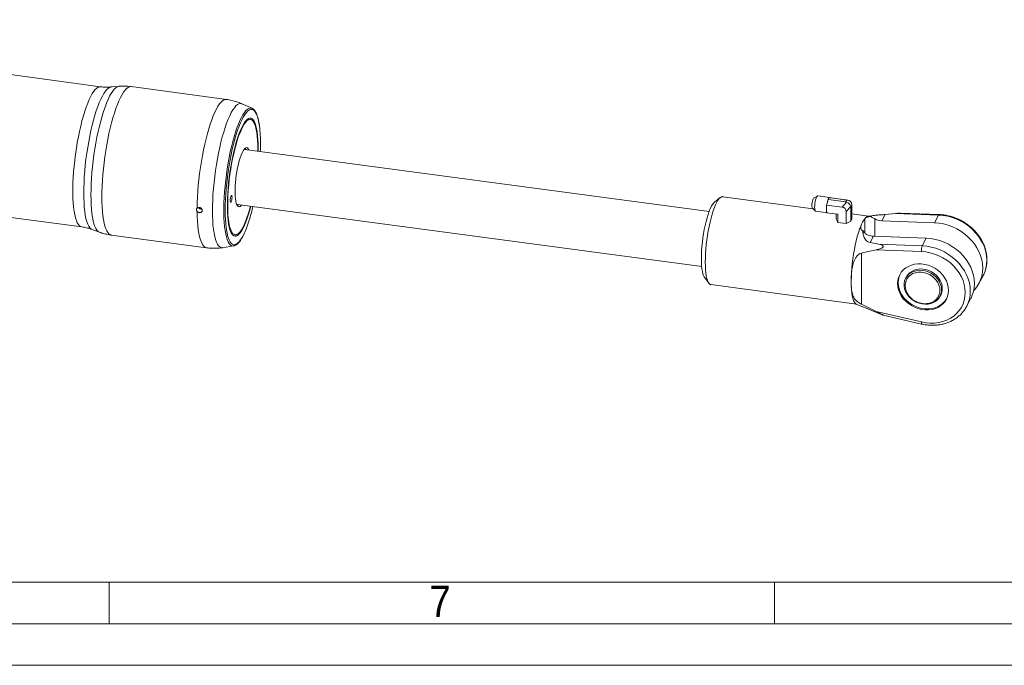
# Model space of a CAD drawing. Header units: millimetres. Extents: x 50 to 4155, y 50 to 2920.
# Tile 3 of 8: x 2446 to 3038, y 50 to 438. Entities that reach past the tile are written whole.
import ezdxf

# ---------------------------------------------------------------- set-up
doc = ezdxf.new("R2010")
doc.units = ezdxf.units.MM
doc.header["$LTSCALE"] = 5
doc.linetypes.add('SLD-Solido', pattern=[0])
doc.styles.add('SLDTEXTSTYLE0', font='GOTHIC.TTF', dxfattribs={"width": 0.913})

msp = doc.modelspace()

# ---------------------------------------------------------------- linework, layer by layer
at = {"color": 7, "linetype": 'SLD-Solido', "lineweight": 15}
for p, q in [((2494.795, 397.742), (2194.05, 438.034)), ((2505.882, 397.978), (2501.159, 397.583)), ((2570.498, 390.122), (2513.218, 397.796)), ((2585.872, 384.782), (2579.799, 387.486)), ((2585.872, 384.782), (2585.958, 384.741)), ((2586.612, 376.927), (2586.285, 377.38)), ((2581.987, 360.309), (2581.459, 360.592)), ((2860.615, 322.667), (2581.629, 360.044)), ((2589.575, 360.713), (2589.561, 358.981)), ((2182.763, 353.787), (2483.508, 313.494)), ((2923.16, 324.377), (2868.79, 331.661)), ((2925.709, 332.042), (2923.482, 330.73)), ((2933.076, 331.126), (2925.897, 332.088)), ((2576.895, 326.522), (2577.478, 326.656)), ((2577.202, 327.006), (2856.188, 289.629)), ((2867.333, 331.135), (2863.852, 328.328)), ((2931.275, 326.615), (2931.721, 328.308)), ((2940.532, 325.375), (2931.275, 326.615)), ((2931.275, 326.615), (2931.275, 324.892)), ((2931.721, 328.308), (2932.016, 329.427)), ((2932.016, 329.427), (2932.144, 329.913)), ((2932.291, 330.189), (2932.144, 329.913)), ((2942.876, 328.475), (2932.144, 329.913)), ((2932.631, 330.823), (2932.291, 330.189)), ((2932.779, 331.099), (2932.631, 330.823)), ((2943.512, 329.661), (2932.779, 331.099)), ((2932.907, 331.091), (2932.779, 331.099)), ((2933.202, 331.071), (2932.907, 331.091)), ((2933.648, 331.042), (2933.202, 331.071)), ((2942.904, 329.802), (2933.648, 331.042)), ((2940.532, 325.375), (2943.237, 328.384)), ((2942.876, 328.475), (2943.512, 329.661)), ((2943.895, 329.611), (2942.904, 329.802)), ((2945.793, 325.75), (2943.088, 322.741)), ((2944.087, 329.58), (2943.109, 329.768)), ((2946.463, 326.62), (2945.827, 325.433)), ((2946.463, 326.62), (2946.463, 318.08)), ((2554.472, 325.098), (2554.606, 324.841)), ((2554.696, 325.009), (2554.606, 324.841)), ((2554.606, 324.841), (2555.184, 324.734)), ((2922.695, 324.855), (2924.498, 323.003)), ((2924.667, 322.909), (2931.847, 321.948)), ((2931.275, 324.892), (2931.275, 323.754)), ((2931.275, 323.754), (2931.275, 322.031)), ((2937.976, 321.134), (2931.275, 322.031)), ((2936.973, 321.268), (2936.973, 318.08)), ((2937.976, 321.134), (2937.976, 316.209)), ((2943.088, 322.741), (2943.088, 315.524)), ((2945.827, 325.433), (2945.827, 316.893)), ((2956.346, 319.931), (2946.463, 321.255)), ((2960.058, 320.437), (2956.157, 319.905)), ((2964.38, 317.159), (2966.401, 320.929)), ((2972.603, 321.574), (2966.401, 320.929)), ((2998.609, 320.605), (2972.603, 321.574)), ((2998.961, 320.916), (2975.696, 321.782)), ((2996.128, 315.976), (2998.609, 320.605)), ((2937.976, 316.209), (2936.973, 318.08)), ((2937.976, 316.209), (2943.088, 315.524)), ((2945.827, 316.893), (2943.088, 315.524)), ((2945.827, 316.893), (2946.463, 318.08)), ((2951.801, 314.013), (2951.801, 312.58)), ((2954.174, 318.44), (2954.174, 309.858)), ((2960.297, 318.267), (2960.297, 307.87)), ((2996.128, 315.976), (2964.38, 317.159)), ((2489.69, 311.973), (2494.142, 310.348)), ((2501.267, 308.593), (2558.547, 300.919)), ((2577.131, 309.056), (2577.566, 309.407)), ((2957.399, 304.132), (2959.42, 307.902)), ((2959.42, 307.902), (2991.168, 306.72)), ((2568.213, 301.013), (2574.784, 302.024)), ((2574.915, 302.047), (2574.784, 302.024)), ((2957.399, 304.132), (2962.681, 303.06)), ((2962.681, 303.06), (2988.687, 302.091)), ((2988.687, 302.091), (2991.168, 306.72)), ((2952.209, 297.733), (2952.209, 266.996)), ((2988.299, 298.696), (2961.016, 299.713)), ((3022.806, 279.488), (3025.286, 284.116)), ((2857.822, 283.315), (2860.44, 279.691)), ((2861.708, 278.8), (2949.264, 267.07)), ((2979.277, 283.518), (2978.845, 282.713)), ((2999.412, 271.692), (2999.843, 272.497)), ((2949.088, 267.145), (2955.36, 264.478)), ((2952.209, 266.996), (2961.016, 262.657)), ((3015.365, 265.603), (3017.845, 270.231)), ((2962.681, 261.451), (2957.399, 263.634)), ((2961.016, 262.657), (2988.299, 256.362)), ((2965.202, 260.482), (2988.384, 255.134)), ((100, 100), (4105, 100))]:
    msp.add_line(p, q, dxfattribs=at)
at = {"color": 7, "linetype": 'SLD-Solido', "lineweight": 0}
for p, q in [((2500, 100), (2500, 75)), ((2900, 100), (2900, 75)), ((75, 75), (4130, 75)), ((50, 50), (4155, 50))]:
    msp.add_line(p, q, dxfattribs=at)
at = {"color": 7, "linetype": 'SLD-Solido', "lineweight": 15, "flags": 128}
for points in [[(2483.507, 313.495), (2482.874, 313.68), (2482.14, 314.175), (2481.455, 314.96), (2480.825, 316.03), (2480.253, 317.378), (2479.743, 318.994), (2479.299, 320.867), (2478.924, 322.984), (2478.621, 325.33), (2478.392, 327.888), (2478.239, 330.641), (2478.161, 333.569), (2478.161, 336.651), (2478.239, 339.867), (2478.392, 343.193), (2478.621, 346.606), (2478.924, 350.083), (2479.299, 353.598), (2479.743, 357.127), (2480.253, 360.646), (2480.825, 364.13), (2481.455, 367.554), (2482.14, 370.894), (2482.874, 374.127), (2483.652, 377.23), (2484.468, 380.182), (2485.317, 382.961), (2486.194, 385.548), (2487.09, 387.926), (2488.002, 390.077), (2488.921, 391.986), (2489.842, 393.64), (2490.759, 395.028), (2491.663, 396.139), (2492.551, 396.966), (2493.414, 397.502), (2494.248, 397.745), (2494.795, 397.742)], [(2501.159, 397.583), (2500.393, 397.396), (2499.532, 396.913), (2498.645, 396.142), (2497.74, 395.088), (2496.822, 393.758), (2495.898, 392.161), (2494.974, 390.309), (2494.056, 388.213), (2493.151, 385.889), (2492.264, 383.351), (2491.402, 380.618), (2490.571, 377.708), (2489.777, 374.641), (2489.024, 371.438), (2488.318, 368.121), (2487.664, 364.712), (2487.066, 361.235), (2486.529, 357.713), (2486.056, 354.171), (2485.649, 350.632), (2485.313, 347.121), (2485.049, 343.663), (2484.859, 340.279), (2484.745, 336.995), (2484.707, 333.831), (2484.745, 330.81), (2484.859, 327.952), (2485.049, 325.277), (2485.313, 322.803), (2485.649, 320.548), (2486.056, 318.525), (2486.529, 316.75), (2487.066, 315.234), (2487.664, 313.988), (2488.318, 313.02), (2489.024, 312.337), (2489.69, 311.973)], [(2489.041, 332.722), (2489.079, 335.918), (2489.193, 339.234), (2489.383, 342.649), (2489.646, 346.141), (2489.981, 349.685), (2490.387, 353.259), (2490.86, 356.838), (2491.397, 360.4), (2491.994, 363.919), (2492.648, 367.373), (2493.354, 370.738), (2494.108, 373.993), (2494.904, 377.116), (2495.738, 380.085), (2496.603, 382.881), (2497.494, 385.486), (2498.405, 387.882), (2499.33, 390.053), (2500.263, 391.984), (2501.197, 393.664), (2502.127, 395.08), (2503.046, 396.224), (2503.947, 397.087), (2504.826, 397.665), (2505.676, 397.952), (2505.88, 397.978)], [(2513.218, 397.796), (2513.066, 397.811), (2512.236, 397.72), (2511.373, 397.34), (2510.483, 396.673), (2509.572, 395.725), (2508.647, 394.501), (2507.712, 393.009), (2506.774, 391.259), (2505.839, 389.262), (2504.913, 387.031), (2504.002, 384.58), (2503.113, 381.926), (2502.25, 379.086), (2501.419, 376.078), (2500.627, 372.921), (2499.877, 369.636), (2499.175, 366.245), (2498.525, 362.769), (2497.932, 359.231), (2497.399, 355.654), (2496.93, 352.061), (2496.528, 348.475), (2496.195, 344.92), (2495.934, 341.419), (2495.747, 337.994), (2495.634, 334.667), (2495.596, 331.461)], [(2552.879, 324.774), (2552.941, 328.036), (2553.079, 331.413), (2553.291, 334.882), (2553.577, 338.421), (2553.935, 342.006), (2554.362, 345.614), (2554.856, 349.222), (2555.413, 352.805), (2556.03, 356.341), (2556.702, 359.806), (2557.425, 363.177), (2558.195, 366.433), (2559.007, 369.552), (2559.854, 372.513), (2560.732, 375.298), (2561.635, 377.888), (2562.557, 380.265), (2563.492, 382.415), (2564.433, 384.324), (2565.375, 385.978), (2566.312, 387.368), (2567.236, 388.483), (2568.143, 389.317), (2569.026, 389.864), (2569.88, 390.121), (2570.497, 390.122)], [(2579.8, 387.486), (2579.556, 387.579), (2578.753, 387.682), (2577.913, 387.488), (2577.042, 387), (2576.145, 386.22), (2575.23, 385.155), (2574.302, 383.81), (2573.368, 382.196), (2572.433, 380.323), (2571.505, 378.204), (2570.59, 375.854), (2569.694, 373.289), (2568.823, 370.525), (2567.982, 367.583), (2567.179, 364.483), (2566.418, 361.244), (2565.704, 357.89), (2565.043, 354.443), (2564.439, 350.928), (2563.895, 347.367), (2563.417, 343.786), (2563.006, 340.208), (2562.666, 336.659), (2562.399, 333.162), (2562.207, 329.741), (2562.091, 326.42), (2562.053, 323.221), (2562.091, 320.167), (2562.207, 317.278), (2562.399, 314.573), (2562.666, 312.072), (2563.006, 309.791), (2563.417, 307.747), (2563.895, 305.952), (2564.439, 304.419), (2565.043, 303.159), (2565.704, 302.18), (2566.418, 301.49), (2567.179, 301.092), (2567.982, 300.989), (2568.214, 301.013)], [(2574.784, 302.024), (2574.303, 302.002), (2573.537, 302.199), (2572.815, 302.686), (2572.141, 303.458), (2571.52, 304.512), (2570.956, 305.839), (2570.455, 307.43), (2570.018, 309.274), (2569.649, 311.358), (2569.35, 313.667), (2569.125, 316.186), (2568.974, 318.896), (2568.898, 321.778), (2568.898, 324.813), (2568.974, 327.978), (2569.125, 331.253), (2569.35, 334.613), (2569.649, 338.035), (2570.018, 341.496), (2570.455, 344.971), (2570.956, 348.435), (2571.52, 351.864), (2572.141, 355.235), (2572.815, 358.523), (2573.537, 361.706), (2574.303, 364.761), (2575.106, 367.666), (2575.943, 370.402), (2576.805, 372.95), (2577.688, 375.29), (2578.585, 377.408), (2579.49, 379.287), (2580.397, 380.916), (2581.299, 382.282), (2582.19, 383.375), (2583.063, 384.189), (2583.913, 384.718), (2584.734, 384.957), (2585.52, 384.905), (2585.872, 384.782)], [(2581.519, 380.985), (2580.752, 379.756), (2579.85, 378.073), (2578.952, 376.141), (2578.063, 373.973), (2577.191, 371.585), (2576.341, 368.994), (2575.519, 366.218), (2574.732, 363.278), (2573.985, 360.195), (2573.284, 356.991), (2572.633, 353.689), (2572.037, 350.313), (2571.501, 346.887), (2571.028, 343.436), (2570.622, 339.985), (2570.286, 336.558), (2570.022, 333.181), (2569.832, 329.878), (2569.718, 326.672), (2569.679, 323.587), (2569.718, 320.644), (2569.832, 317.865), (2570.022, 315.271), (2570.286, 312.879), (2570.622, 310.707), (2571.028, 308.771), (2571.138, 308.332)], [(2585.135, 325.943), (2584.568, 323.815), (2583.801, 321.201), (2583.006, 318.77), (2582.188, 316.544), (2581.354, 314.54), (2580.512, 312.776), (2579.668, 311.265), (2578.829, 310.021), (2578.003, 309.053), (2577.195, 308.37), (2576.413, 307.977), (2575.664, 307.878), (2574.953, 308.074), (2574.286, 308.562), (2573.669, 309.338), (2573.107, 310.398), (2572.604, 311.73), (2572.166, 313.325), (2571.794, 315.17), (2571.494, 317.248), (2571.266, 319.543), (2571.113, 322.036), (2571.036, 324.706), (2571.036, 327.531), (2571.113, 330.487), (2571.266, 333.55), (2571.494, 336.696), (2571.794, 339.896), (2572.166, 343.126), (2572.604, 346.358), (2573.107, 349.566), (2573.669, 352.723), (2574.286, 355.802), (2574.953, 358.779), (2575.664, 361.628), (2576.413, 364.327), (2577.195, 366.852), (2578.003, 369.182), (2578.829, 371.3), (2579.668, 373.186), (2580.512, 374.825), (2581.354, 376.204), (2582.188, 377.311), (2583.006, 378.137), (2583.801, 378.676), (2584.568, 378.922), (2585.299, 378.874), (2585.989, 378.532), (2586.631, 377.898), (2587.221, 376.98), (2587.754, 375.783), (2588.225, 374.317), (2588.63, 372.596), (2588.967, 370.632), (2589.231, 368.443), (2589.422, 366.047), (2589.537, 363.463), (2589.575, 360.713), (2589.575, 360.713)], [(2590.297, 374.075), (2589.979, 376.106), (2589.574, 378.042), (2589.101, 379.729), (2588.565, 381.154), (2587.969, 382.307), (2587.318, 383.18), (2586.617, 383.766), (2585.87, 384.061), (2585.083, 384.064), (2584.261, 383.774), (2583.411, 383.192), (2582.539, 382.324), (2581.65, 381.176), (2581.519, 380.985)], [(2589.351, 359.009), (2589.36, 360.31), (2589.321, 363.035), (2589.205, 365.592), (2589.014, 367.96), (2588.748, 370.118), (2588.41, 372.049), (2588.003, 373.735), (2587.53, 375.162), (2586.995, 376.319), (2586.404, 377.194), (2585.76, 377.782), (2585.07, 378.076), (2584.339, 378.074), (2583.573, 377.777), (2582.78, 377.186), (2581.965, 376.307), (2581.137, 375.148), (2580.301, 373.717), (2579.465, 372.028), (2578.636, 370.095), (2577.822, 367.934), (2577.029, 365.564), (2576.263, 363.005), (2575.532, 360.279), (2574.842, 357.408), (2574.198, 354.418), (2573.606, 351.335), (2573.072, 348.183), (2572.599, 344.991), (2572.192, 341.786), (2571.854, 338.594), (2571.588, 335.443), (2571.397, 332.36), (2571.281, 329.372), (2571.242, 326.503), (2571.281, 323.778), (2571.397, 321.221), (2571.588, 318.853), (2571.854, 316.695), (2572.192, 314.764), (2572.599, 313.078), (2573.072, 311.651), (2573.606, 310.494), (2574.198, 309.618), (2574.842, 309.031), (2575.532, 308.737), (2576.263, 308.739), (2577.029, 309.036), (2577.822, 309.627), (2578.636, 310.506), (2579.465, 311.665), (2580.301, 313.096), (2581.137, 314.784), (2581.965, 316.718), (2582.78, 318.879), (2583.573, 321.249), (2584.339, 323.808), (2584.925, 325.971)], [(2583.975, 359.73), (2583.632, 360.417), (2583.192, 360.933), (2582.705, 361.161), (2582.178, 361.097), (2581.62, 360.743), (2581.041, 360.105), (2580.45, 359.192), (2579.856, 358.02), (2579.269, 356.608), (2578.699, 354.979), (2578.156, 353.161), (2577.648, 351.182), (2577.183, 349.075), (2576.77, 346.876), (2576.415, 344.619), (2576.123, 342.342), (2575.9, 340.083), (2575.749, 337.879), (2575.673, 335.765), (2575.673, 333.777), (2575.749, 331.947), (2575.9, 330.305), (2576.123, 328.878), (2576.415, 327.69), (2576.77, 326.759), (2577.183, 326.103), (2577.648, 325.73), (2578.156, 325.647), (2578.699, 325.856), (2579.269, 326.354), (2579.548, 326.692)], [(2590.845, 358.809), (2590.884, 360.141), (2590.922, 363.226)], [(2494.139, 310.349), (2494.108, 310.361), (2493.354, 310.803), (2492.648, 311.532), (2491.994, 312.545), (2491.397, 313.835), (2490.86, 315.393), (2490.387, 317.208), (2489.981, 319.268), (2489.646, 321.561), (2489.383, 324.07), (2489.193, 326.778), (2489.079, 329.669), (2489.041, 332.722)], [(2495.596, 331.461), (2495.634, 328.396), (2495.747, 325.491), (2495.934, 322.766), (2496.195, 320.239), (2496.528, 317.925), (2496.93, 315.84), (2497.399, 313.997), (2497.932, 312.408), (2498.525, 311.084), (2499.175, 310.033), (2499.877, 309.262), (2500.627, 308.776), (2501.267, 308.593)], [(2573.83, 331.332), (2573.789, 331.946), (2573.673, 332.313), (2573.498, 332.378), (2573.291, 332.13), (2573.085, 331.608), (2572.91, 330.89), (2572.793, 330.087), (2572.752, 329.32), (2572.793, 328.706), (2572.91, 328.339), (2573.085, 328.274), (2573.291, 328.522), (2573.498, 329.044), (2573.673, 329.762), (2573.789, 330.565), (2573.83, 331.332)], [(2861.708, 278.8), (2861.192, 278.977), (2860.631, 279.451), (2860.12, 280.207), (2859.665, 281.237), (2859.272, 282.53), (2858.944, 284.072), (2858.685, 285.845), (2858.498, 287.831), (2858.385, 290.008), (2858.347, 292.352), (2858.385, 294.836), (2858.498, 297.435), (2858.685, 300.118), (2858.944, 302.858), (2859.272, 305.624), (2859.665, 308.386), (2860.12, 311.113), (2860.631, 313.775), (2861.192, 316.344), (2861.798, 318.791), (2862.442, 321.09), (2863.116, 323.214), (2863.814, 325.142), (2864.528, 326.852), (2865.249, 328.325), (2865.97, 329.544), (2866.684, 330.498), (2867.382, 331.174), (2868.056, 331.566), (2868.7, 331.67), (2868.79, 331.661)], [(2925.897, 332.088), (2925.881, 332.089), (2925.592, 331.951), (2925.282, 331.508), (2924.972, 330.793), (2924.683, 329.853), (2924.435, 328.753), (2924.244, 327.567), (2924.124, 326.376), (2924.084, 325.262), (2924.124, 324.301), (2924.244, 323.557), (2924.435, 323.082), (2924.667, 322.909)], [(2857.822, 283.315), (2857.759, 283.405), (2857.308, 284.252), (2856.916, 285.369), (2856.588, 286.741), (2856.329, 288.351), (2856.142, 290.179), (2856.028, 292.201), (2855.99, 294.393), (2856.028, 296.726), (2856.142, 299.172), (2856.329, 301.699), (2856.588, 304.276), (2856.916, 306.871), (2857.308, 309.45), (2857.759, 311.982), (2858.264, 314.434), (2858.816, 316.776), (2859.409, 318.979), (2860.035, 321.013), (2860.685, 322.855), (2861.353, 324.48), (2862.029, 325.869), (2862.705, 327.004), (2863.373, 327.87), (2863.852, 328.328)], [(2922.695, 324.855), (2922.574, 325.069), (2922.464, 325.589), (2922.426, 326.323), (2922.464, 327.2), (2922.574, 328.133), (2922.747, 329.031), (2922.964, 329.807), (2923.205, 330.383), (2923.445, 330.705), (2923.482, 330.73)], [(2558.547, 300.919), (2558.195, 300.995), (2557.425, 301.377), (2556.702, 302.048), (2556.03, 303.004), (2555.413, 304.239), (2554.856, 305.743), (2554.362, 307.509), (2553.935, 309.523), (2553.577, 311.773), (2553.291, 314.244), (2553.079, 316.919), (2552.941, 319.783), (2552.879, 322.814)], [(3025.286, 284.116), (3025.306, 284.154), (3026.291, 286.317), (3027.002, 288.597), (3027.431, 290.968), (3027.575, 293.404), (3027.431, 295.879), (3027.002, 298.366), (3026.291, 300.836), (3025.306, 303.263), (3024.059, 305.62), (3022.563, 307.882), (3020.835, 310.023), (3018.893, 312.019), (3016.759, 313.85), (3014.456, 315.495), (3012.01, 316.935), (3009.448, 318.155), (3006.797, 319.141), (3004.087, 319.883), (3001.347, 320.373), (2998.609, 320.605)], [(2946.085, 280.597), (2946.125, 283.15), (2946.245, 285.823), (2946.442, 288.584), (2946.714, 291.401), (2947.059, 294.243), (2947.473, 297.075), (2947.951, 299.866), (2948.486, 302.583), (2949.074, 305.195), (2949.707, 307.672), (2950.377, 309.984), (2951.078, 312.106), (2951.801, 314.013)], [(3019.676, 275.208), (3020.083, 275.642), (3021.579, 277.502), (3022.826, 279.525), (3023.81, 281.689), (3024.521, 283.968), (3024.951, 286.34), (3025.095, 288.776), (3024.951, 291.251), (3024.521, 293.737), (3023.81, 296.208), (3022.826, 298.635), (3021.579, 300.992), (3020.083, 303.253), (3018.354, 305.394), (3016.412, 307.391), (3014.278, 309.222), (3011.976, 310.866), (3009.53, 312.306), (3006.967, 313.526), (3004.316, 314.513), (3001.606, 315.255), (2998.867, 315.745), (2996.128, 315.976)], [(2571.138, 308.332), (2571.501, 307.084), (2572.037, 305.659), (2572.633, 304.506), (2573.284, 303.633), (2573.985, 303.047), (2574.732, 302.751), (2575.519, 302.749), (2576.341, 303.039), (2577.191, 303.62), (2578.063, 304.488), (2578.952, 305.637), (2579.85, 307.057), (2580.752, 308.74), (2581.65, 310.672), (2582.055, 311.627)], [(2988.687, 302.091), (2991.426, 301.859), (2994.165, 301.37), (2996.875, 300.628), (2999.526, 299.641), (3002.089, 298.421), (3004.535, 296.981), (3006.837, 295.337), (3008.971, 293.506), (3010.913, 291.509), (3012.642, 289.368), (3014.138, 287.107), (3015.385, 284.749), (3016.369, 282.322), (3017.08, 279.852), (3017.51, 277.366), (3017.654, 274.891), (3017.51, 272.454), (3017.08, 270.083), (3016.369, 267.804), (3015.47, 265.803)], [(2991.168, 306.72), (2993.906, 306.488), (2996.646, 305.998), (2999.356, 305.256), (3002.006, 304.27), (3004.569, 303.05), (3007.015, 301.609), (3009.318, 299.965), (3011.452, 298.134), (3013.394, 296.138), (3015.122, 293.997), (3016.618, 291.735), (3017.865, 289.378), (3018.85, 286.951), (3019.561, 284.48), (3019.99, 281.994), (3020.134, 279.519), (3019.99, 277.083), (3019.561, 274.712), (3018.85, 272.432), (3017.865, 270.269), (3017.845, 270.231)], [(2988.299, 256.362), (2990.951, 255.885), (2993.602, 255.673), (2996.218, 255.731), (2998.767, 256.057), (3001.217, 256.647), (3003.537, 257.494), (3005.698, 258.587), (3007.674, 259.913), (3009.439, 261.455), (3010.972, 263.194), (3012.253, 265.107), (3013.267, 267.172), (3014, 269.362), (3014.443, 271.65), (3014.592, 274.007), (3014.443, 276.404), (3014, 278.811), (3013.267, 281.197), (3012.253, 283.533), (3010.972, 285.79), (3009.439, 287.94), (3007.674, 289.955), (3005.698, 291.81), (3003.537, 293.482), (3001.217, 294.951), (2998.767, 296.198), (2996.218, 297.206), (2993.602, 297.965), (2990.951, 298.464), (2988.299, 298.696)], [(3004.53, 275.355), (3004.388, 273.507), (3003.963, 271.731), (3003.264, 270.062), (3002.304, 268.529), (3001.1, 267.161), (2999.675, 265.984), (2998.056, 265.02), (2996.273, 264.287), (2994.358, 263.797), (2992.348, 263.562), (2990.28, 263.584), (2988.193, 263.864), (2986.125, 264.396), (2984.115, 265.17), (2982.2, 266.172), (2980.417, 267.383), (2978.798, 268.781), (2977.373, 270.34), (2976.169, 272.03), (2975.209, 273.82), (2974.51, 275.677), (2974.085, 277.567), (2973.943, 279.453), (2974.085, 281.301), (2974.51, 283.076), (2975.209, 284.746), (2976.169, 286.279), (2977.373, 287.647), (2978.798, 288.824), (2980.417, 289.788), (2982.2, 290.521), (2984.115, 291.01), (2986.125, 291.246), (2988.193, 291.224), (2990.28, 290.944), (2992.348, 290.412), (2994.358, 289.638), (2996.273, 288.636), (2998.056, 287.425), (2999.675, 286.027), (3001.1, 284.468), (3002.304, 282.778), (3003.264, 280.987), (3003.963, 279.13), (3004.388, 277.241), (3004.53, 275.355)], [(3003.349, 270.229), (3002.627, 269.132), (3001.423, 267.765), (2999.999, 266.588), (2998.38, 265.624), (2996.596, 264.89), (2994.681, 264.401), (2992.672, 264.165), (2990.604, 264.188), (2988.516, 264.467), (2986.448, 264.999), (2984.438, 265.773), (2982.524, 266.776), (2980.74, 267.987), (2979.121, 269.385), (2977.696, 270.944), (2976.493, 272.634), (2975.532, 274.424), (2974.833, 276.281), (2974.409, 278.17), (2974.266, 280.057), (2974.409, 281.905), (2974.833, 283.68), (2975.447, 285.182)], [(3000.398, 275.693), (3000.252, 274.092), (2999.818, 272.571), (2999.107, 271.17), (2998.138, 269.926), (2996.935, 268.87), (2995.53, 268.03), (2993.96, 267.427), (2992.264, 267.078), (2990.487, 266.991), (2988.675, 267.168), (2986.874, 267.605), (2985.132, 268.291), (2983.494, 269.208), (2982.001, 270.331), (2980.693, 271.633), (2979.604, 273.079), (2978.761, 274.631), (2978.187, 276.251), (2977.896, 277.895), (2977.896, 279.521), (2978.187, 281.087), (2978.761, 282.552), (2979.604, 283.879), (2980.693, 285.033), (2982.001, 285.984), (2983.494, 286.708), (2985.132, 287.185), (2986.874, 287.404), (2988.675, 287.359), (2990.487, 287.051), (2992.264, 286.487), (2993.96, 285.684), (2995.53, 284.66), (2996.935, 283.444), (2998.138, 282.065), (2999.107, 280.561), (2999.818, 278.97), (3000.252, 277.333), (3000.398, 275.693)], [(2999.377, 275.398), (2999.234, 276.962), (2998.81, 278.521), (2998.116, 280.033), (2997.171, 281.456), (2996, 282.753), (2994.636, 283.888), (2993.116, 284.829), (2991.482, 285.551), (2989.777, 286.034), (2988.049, 286.266), (2986.344, 286.239), (2984.709, 285.955), (2983.189, 285.421), (2981.826, 284.652), (2980.655, 283.669), (2979.71, 282.499), (2979.016, 281.173), (2978.591, 279.727), (2978.449, 278.202), (2978.591, 276.639), (2979.016, 275.08), (2979.71, 273.568), (2980.655, 272.144), (2981.826, 270.847), (2983.189, 269.713), (2984.709, 268.772), (2986.344, 268.05), (2988.049, 267.566), (2989.777, 267.335), (2991.482, 267.361), (2993.116, 267.645), (2994.636, 268.179), (2996, 268.948), (2997.171, 269.931), (2998.116, 271.102), (2998.81, 272.428), (2999.234, 273.873), (2999.377, 275.398)], [(2979.277, 283.518), (2980.035, 284.684), (2981.125, 285.838), (2982.433, 286.789), (2983.925, 287.513), (2985.564, 287.99), (2987.306, 288.209), (2989.106, 288.164), (2990.918, 287.856), (2992.695, 287.292), (2994.391, 286.489), (2995.961, 285.465), (2997.366, 284.249), (2998.569, 282.87), (2999.538, 281.366), (3000.249, 279.775), (3000.683, 278.138), (3000.829, 276.498)], [(2949.088, 267.145), (2949.074, 267.151), (2948.486, 267.57), (2947.951, 268.288), (2947.473, 269.297), (2947.059, 270.586), (2946.714, 272.139), (2946.442, 273.939), (2946.245, 275.965), (2946.125, 278.192), (2946.085, 280.597)], [(3015.47, 265.803), (3015.385, 265.64), (3015.365, 265.603)], [(2988.299, 256.362), (2988.261, 255.973), (2988.25, 255.644), (2988.265, 255.389), (2988.306, 255.219), (2988.372, 255.138), (2988.385, 255.134)]]:
    msp.add_lwpolyline(points, dxfattribs=at)
at = {"color": 7, "linetype": 'SLD-Solido', "lineweight": 15}
for centre, radius, start, end in [((2511.373, 364.082), 79.554, 359.383462, 7.216124), ((2581.547, 358.886), 1.163, 87.0885, 128.745557), ((2581.555, 359.397), 1.015, 32.257577, 107.490893), ((2577.42, 328.133), 1.149, 215.739286, 257.903696), ((2577.301, 327.655), 1.019, 237.435634, 312.292936), ((2493.131, 346.81), 95.631, 338.413184, 347.290792), ((2945.394, 325.306), 13.999, 162.880094, 167.617016), ((2935.408, 328.927), 3.362, 145.664398, 157.962031), ((2933.041, 330.868), 0.259, 51.533573, 120.934161), ((2555.492, 326.091), 1.963, 208.662923, 276.030806), ((2944.591, 324.323), 13.328, 177.552525, 182.447475), ((2931.878, 322.184), 0.238, 248.177319, 276.561201), ((2957.015, 316.669), 3.348, 104.855809, 148.068438), ((2999.033, 320.479), 0.443, 99.462183, 163.50159), ((2969.822, 307.205), 19.264, 144.322337, 159.304092), ((2964.789, 326.745), 9.594, 242.081791, 267.556105), ((2959.829, 317.488), 9.594, 242.081791, 267.556105), ((2995.059, 299.643), 6.826, 158.984141, 187.973448), ((2992.416, 276.449), 8.413, 331.980682, 0.331171)]:
    msp.add_arc(centre, radius, start, end, dxfattribs=at)
for centre, major_axis, ratio, start_param, end_param in [((2941.506, 323.273), (1.651, 5.139), 0.5456078, 6.254515, 6.3808551), ((2942.052, 326.86), (3.279, 1.101), 0.8425944, 0.9797761, 1.0423982), ((2943.088, 326.224), (2.511, -1.763), 0.6485823, 0.6259137, 1.9440298), ((2944.882, 329.571), (3.254, -0.397), 0.0256415, 4.2809979, 4.4073381), ((2943.3, 326.62), (2.886, 1.373), 0.9311088, 5.9293229, 7.247439), ((2941.506, 323.273), (4.121, 2.856), 0.4547882, 5.9778713, 6.1042114), ((2944.882, 329.571), (-1.256, 3.952), 0.2433895, 3.7953458, 3.9216859), ((2939.68, 322.433), (3.279, 1.101), 0.8425944, 6.0074674, 7.3255835)]:
    msp.add_ellipse(centre, major_axis=major_axis, ratio=ratio, start_param=start_param, end_param=end_param, dxfattribs=at)
for points, knots in [([(2501.126, 397.598), (2500.976, 397.58), (2499.899, 397.448), (2497.85, 397.482), (2495.878, 397.559), (2494.875, 397.738), (2494.8, 397.751)], [0, 0, 0, 0, 0.0725468, 0.5203212, 0.9639214, 1, 1, 1, 1]), ([(2513.214, 397.763), (2512.778, 397.83), (2511.364, 398.045), (2508.955, 398.11), (2506.929, 398.103), (2505.906, 397.975), (2505.851, 397.969)], [0, 0, 0, 0, 0.1788138, 0.5810299, 0.9776704, 1, 1, 1, 1]), ([(2579.8, 387.457), (2579.236, 387.709), (2577.728, 388.384), (2575.174, 389.189), (2572.627, 389.822), (2571.054, 390.019), (2570.493, 390.089)], [0, 0, 0, 0, 0.1907841, 0.5104515, 0.8256526, 1, 1, 1, 1]), ([(2590.31, 374.291), (2590.29, 374.459), (2590.18, 375.379), (2589.913, 376.863), (2589.507, 378.721), (2589.027, 380.353), (2588.475, 381.77), (2587.845, 382.966), (2587.147, 383.872), (2586.522, 384.456), (2586.109, 384.641), (2585.976, 384.701)], [0, 0, 0, 0, 0.02927452, 0.16051675, 0.29221194, 0.42454472, 0.55776408, 0.69212046, 0.82746163, 0.94445639, 1, 1, 1, 1]), ([(2552.879, 322.814), (2552.815, 322.889), (2552.757, 322.968), (2552.657, 323.133), (2552.614, 323.22), (2552.545, 323.394), (2552.519, 323.482), (2552.484, 323.661), (2552.475, 323.752), (2552.475, 323.929), (2552.484, 324.016), (2552.518, 324.188), (2552.545, 324.271), (2552.614, 324.43), (2552.656, 324.505), (2552.757, 324.647), (2552.815, 324.714), (2552.879, 324.774)], [0, 0, 0, 0, 0.125, 0.125, 0.25, 0.25, 0.375, 0.375, 0.5, 0.5, 0.625, 0.625, 0.75, 0.75, 0.875, 0.875, 1, 1, 1, 1]), ([(2552.879, 324.774), (2552.992, 324.879), (2553.122, 324.964), (2553.417, 325.095), (2553.577, 325.138), (2553.828, 325.168), (2553.915, 325.173), (2554.087, 325.169), (2554.173, 325.162), (2554.433, 325.122), (2554.606, 325.072), (2554.931, 324.931), (2555.087, 324.838), (2555.361, 324.621), (2555.484, 324.494), (2555.683, 324.222), (2555.761, 324.073), (2555.839, 323.845), (2555.859, 323.768), (2555.886, 323.613), (2555.893, 323.534), (2555.893, 323.303), (2555.866, 323.153), (2555.761, 322.869), (2555.685, 322.739), (2555.484, 322.506), (2555.364, 322.408), (2555.087, 322.249), (2554.935, 322.191), (2554.608, 322.12), (2554.436, 322.108), (2554.176, 322.127), (2554.088, 322.139), (2553.915, 322.175), (2553.831, 322.198), (2553.58, 322.285), (2553.418, 322.367), (2553.126, 322.564), (2552.992, 322.682), (2552.879, 322.814)], [0, 0, 0, 0, 0.0625, 0.0625, 0.125, 0.125, 0.15625, 0.15625, 0.1875, 0.1875, 0.25, 0.25, 0.3125, 0.3125, 0.375, 0.375, 0.4375, 0.4375, 0.46875, 0.46875, 0.5, 0.5, 0.5625, 0.5625, 0.625, 0.625, 0.6875, 0.6875, 0.75, 0.75, 0.8125, 0.8125, 0.84375, 0.84375, 0.875, 0.875, 0.9375, 0.9375, 1, 1, 1, 1]), ([(2957.577, 319.811), (2957.435, 319.781), (2956.794, 319.646), (2955.745, 319.364), (2954.69, 318.932), (2954.342, 318.6), (2954.174, 318.44)], [0, 0, 0, 0, 0.0880814, 0.3957745, 0.708348, 1, 1, 1, 1]), ([(2966.401, 320.929), (2965.595, 320.859), (2964.3, 320.747), (2962.687, 320.663), (2961.266, 320.574), (2959.835, 320.429), (2958.563, 320.181), (2957.879, 319.924), (2957.577, 319.811)], [0, 0, 0, 0, 0.2053367, 0.3300244, 0.4582806, 0.6493421, 0.8454738, 1, 1, 1, 1]), ([(2960.297, 318.267), (2960.018, 318.415), (2959.451, 318.715), (2958.514, 319.233), (2957.923, 319.598), (2957.577, 319.811)], [0, 0, 0, 0, 0.2866615, 0.5828644, 1, 1, 1, 1]), ([(2972.603, 321.574), (2973.019, 321.615), (2973.856, 321.698), (2974.885, 321.769), (2975.519, 321.794), (2975.692, 321.782), (2975.696, 321.782)], [0, 0, 0, 0, 0.3966572, 0.7982993, 0.9947063, 1, 1, 1, 1]), ([(3025.236, 284.056), (3025.537, 284.64), (3026.187, 285.898), (3026.894, 287.966), (3027.411, 290.206), (3027.668, 292.512), (3027.673, 294.86), (3027.423, 297.229), (3026.919, 299.595), (3026.167, 301.937), (3025.172, 304.231), (3023.946, 306.455), (3022.499, 308.586), (3020.845, 310.605), (3019.001, 312.49), (3016.985, 314.223), (3014.816, 315.788), (3012.516, 317.169), (3010.107, 318.353), (3007.612, 319.327), (3005.055, 320.083), (3002.461, 320.61), (3000.423, 320.847), (2999.26, 320.902), (2998.961, 320.916)], [0, 0, 0, 0, 0.0401793, 0.0866618, 0.1331575, 0.1797118, 0.2263615, 0.2731301, 0.3200276, 0.3670513, 0.4141894, 0.4614247, 0.508738, 0.5561114, 0.6035295, 0.6509803, 0.6984555, 0.7459493, 0.7934581, 0.8409794, 0.8885102, 0.9360467, 0.9835828, 1, 1, 1, 1]), ([(2951.801, 314.013), (2951.709, 313.654), (2951.524, 312.936), (2951.966, 311.948), (2952.597, 311.452), (2952.987, 311.275), (2953, 311.269)], [0, 0, 0, 0, 0.3321794, 0.6646856, 0.9890955, 1, 1, 1, 1]), ([(2483.513, 313.49), (2483.542, 313.487), (2484.495, 313.404), (2486.326, 312.988), (2488.363, 312.474), (2489.434, 312.047), (2489.671, 311.953)], [0, 0, 0, 0, 0.0135302, 0.4494518, 0.8786989, 1, 1, 1, 1]), ([(2494.121, 310.387), (2494.395, 310.278), (2495.624, 309.786), (2497.894, 309.205), (2500.015, 308.727), (2501.149, 308.619), (2501.273, 308.607)], [0, 0, 0, 0, 0.1196023, 0.5377584, 0.9491555, 1, 1, 1, 1]), ([(2574.955, 302.085), (2575.086, 302.106), (2575.515, 302.174), (2576.228, 302.553), (2577.105, 303.205), (2578.001, 304.139), (2578.908, 305.338), (2579.811, 306.781), (2580.701, 308.46), (2581.436, 310.009), (2581.869, 311.074), (2582.014, 311.431)], [0, 0, 0, 0, 0.0493878, 0.1622688, 0.2836434, 0.4125699, 0.544298, 0.6753822, 0.8054573, 0.9347214, 1, 1, 1, 1]), ([(2953, 311.269), (2953.041, 310.453), (2953.121, 308.886), (2953.873, 306.908), (2954.853, 305.579), (2955.891, 304.634), (2956.859, 304.312), (2957.399, 304.132)], [0, 0, 0, 0, 0.2909666, 0.5585138, 0.6940723, 0.8293051, 1, 1, 1, 1]), ([(2953, 311.269), (2953.257, 310.896), (2953.694, 310.264), (2954.502, 309.51), (2955.056, 309.179), (2955.337, 309.01)], [0, 0, 0, 0, 0.4149128, 0.7030502, 1, 1, 1, 1]), ([(2961.016, 299.713), (2961.769, 299.885), (2962.899, 300.144), (2964.14, 300.627), (2964.743, 300.973), (2965.034, 301.199), (2965.217, 301.436), (2965.291, 301.623), (2965.29, 301.815), (2965.201, 302.027), (2964.846, 302.388), (2963.98, 302.764), (2963.163, 302.95), (2962.681, 303.06)], [0, 0, 0, 0, 0.2854912, 0.4283793, 0.4759491, 0.5300473, 0.5536065, 0.5774065, 0.5981978, 0.6233422, 0.667247, 0.8036899, 1, 1, 1, 1]), ([(2558.554, 300.933), (2559.421, 300.83), (2561.265, 300.61), (2564.096, 300.606), (2566.458, 300.741), (2567.816, 300.975), (2568.218, 301.044)], [0, 0, 0, 0, 0.2697369, 0.5739142, 0.873958, 1, 1, 1, 1]), ([(2952.209, 297.733), (2951.708, 297.535), (2950.537, 297.073), (2949.199, 295.608), (2948.162, 293.898), (2947.242, 291.654), (2946.564, 288.752), (2946.14, 284.787), (2946.106, 282.151), (2946.085, 280.597)], [0, 0, 0, 0, 0.0849583, 0.198606, 0.2918741, 0.3875204, 0.5626848, 0.7420973, 1, 1, 1, 1]), ([(2961.016, 299.713), (2958.548, 299.186), (2955.599, 298.556), (2952.684, 297.848), (2952.209, 297.733)], [0, 0, 0, 0, 0.837039, 1, 1, 1, 1]), ([(2946.085, 280.597), (2946.093, 279.816), (2946.111, 277.757), (2946.295, 275.321), (2946.736, 273.201), (2947.33, 271.551), (2948.166, 270.185), (2949.22, 269.046), (2950.241, 268.185), (2951.288, 267.487), (2951.997, 267.11), (2952.209, 266.996)], [0, 0, 0, 0, 0.1361745, 0.3588751, 0.4736373, 0.5883203, 0.7338835, 0.8065158, 0.8810173, 0.9643029, 1, 1, 1, 1]), ([(2957.399, 263.634), (2956.733, 263.906), (2955.96, 264.22), (2955.434, 264.449), (2955.361, 264.48)], [0, 0, 0, 0, 0.8625502, 1, 1, 1, 1]), ([(2962.681, 261.451), (2963.038, 261.305), (2963.749, 261.014), (2964.579, 260.69), (2965.069, 260.516), (2965.244, 260.47), (2965.297, 260.469), (2965.28, 260.5), (2965.201, 260.558), (2964.998, 260.681), (2964.288, 261.064), (2962.908, 261.75), (2961.686, 262.336), (2961.016, 262.657)], [0, 0, 0, 0, 0.1439659, 0.2871727, 0.3577964, 0.3831645, 0.408768, 0.4277365, 0.4466676, 0.4766537, 0.5355176, 0.7454077, 1, 1, 1, 1]), ([(2988.384, 255.134), (2988.851, 255.033), (2990.18, 254.746), (2992.388, 254.453), (2994.986, 254.329), (2997.551, 254.447), (3000.058, 254.8), (3002.481, 255.386), (3004.797, 256.201), (3006.98, 257.235), (3009.01, 258.477), (3010.865, 259.916), (3012.532, 261.532), (3013.972, 263.321), (3014.948, 264.761), (3015.363, 265.636), (3015.452, 265.824)], [0, 0, 0, 0, 0.04258114, 0.12116793, 0.19978288, 0.27836559, 0.35688814, 0.43531576, 0.51360869, 0.59172613, 0.66963221, 0.74730323, 0.82473464, 0.9019459, 0.97898124, 1, 1, 1, 1])]:
    msp.add_open_spline(points, degree=3, knots=knots, dxfattribs=at)

# ---------------------------------------------------------------- texts
at = {"color": 7, "linetype": 'Continuous', "lineweight": 0, "insert": (2692.535, 97.896), "char_height": 18.81, "attachment_point": 1, "style": 'SLDTEXTSTYLE0'}
msp.add_mtext('7', dxfattribs=at)

doc.saveas('drawing.dxf')
